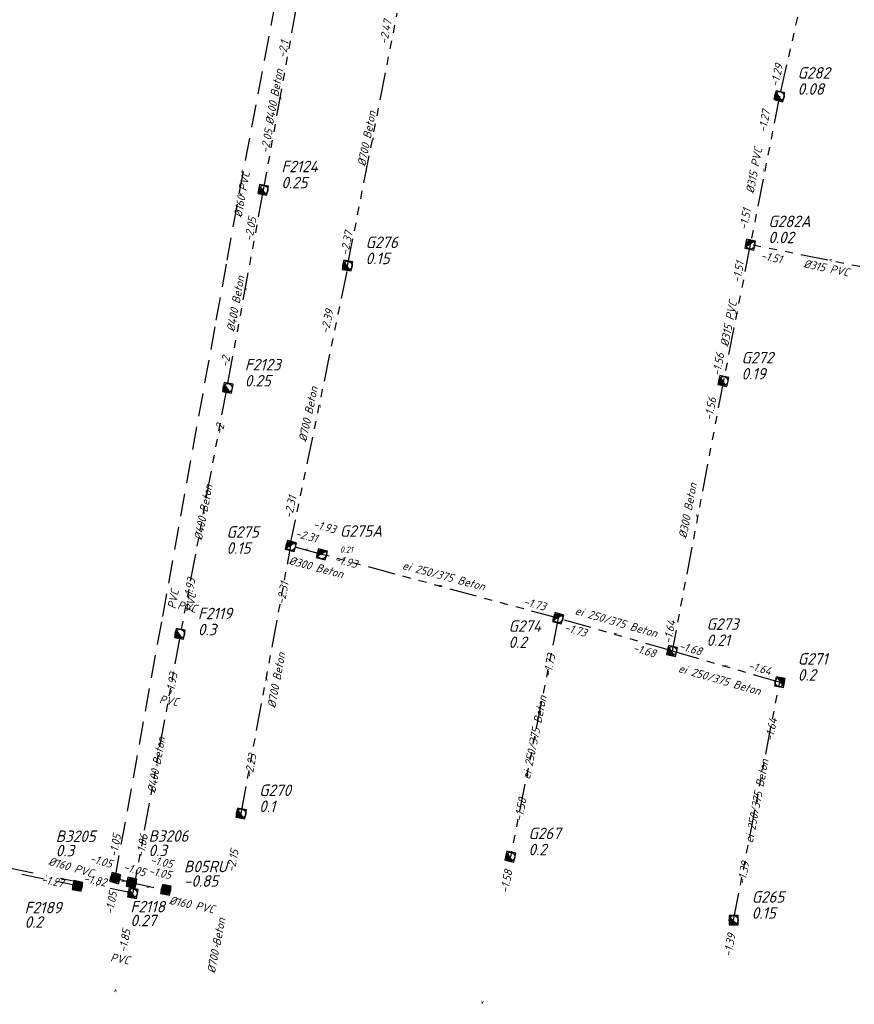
# Model space of a CAD drawing. Header units: metres. Extents: x 153906 to 154973, y 473035 to 474039.
# Tile 2 of 18: x 154173 to 154355, y 473040 to 473255. Entities that reach past the tile are written whole.
import ezdxf
from ezdxf.enums import TextEntityAlignment as Align

# ---------------------------------------------------------------- set-up
doc = ezdxf.new("R2010")
doc.units = ezdxf.units.M
for name, pattern in [('RI-GWA', [18.45, 6, -1.8, 1.75, -1.8, 1.75, -1.8, 1.75, -1.8]), ('RI-HWA', [7.4, 5, -2.4]), ('RI-VWA', [11, 5, -3, 0, -3])]:
    doc.linetypes.add(name, pattern=pattern)
doc.layers.get('0').update_dxf_attribs({"linetype": 'CONTINUOUS'})
for name, color, linetype, lineweight in [('R-OI-RI-BOB-T18', 6, 'CONTINUOUS', 18), ('R-OI-RI-GWA_PUTDEKSELHOOGTE-T25', 10, 'CONTINUOUS', 25), ('R-OI-RI-GWA_PUTNUMMER-T25', 10, 'CONTINUOUS', 25), ('R-OI-RI-GWA_RIOOLPUT_INSPECTIEPUT-S', 10, 'CONTINUOUS', 25), ('R-OI-RI-GWA_TRANSPORTLEIDING-G', 10, 'RI-GWA', 25), ('R-OI-RI-HWA_PUTDEKSELHOOGTE-T25', 150, 'CONTINUOUS', 25), ('R-OI-RI-HWA_PUTNUMMER-T25', 150, 'CONTINUOUS', 25), ('R-OI-RI-HWA_RIOOLPUT_INSPECTIEPUT-S', 150, 'CONTINUOUS', 25), ('R-OI-RI-HWA_TRANSPORTLEIDING-G', 150, 'RI-HWA', 25), ('R-OI-RI-STROOMRICHTING-G', 251, 'CONTINUOUS', 25), ('R-OI-RI-VWA_TRANSPORTLEIDING-G', 34, 'RI-VWA', 25)]:
    doc.layers.add(name, color=color, linetype=linetype, lineweight=lineweight)
doc.layers.add('R-OI-RI-DIAMETER_RIOOL-T18', color=6, linetype='CONTINUOUS')
doc.styles.add('NLCS-ISO-M500-T25', font='NLCS-ISO.ttf', dxfattribs={"height": 1.25})
doc.styles.add('NLCS-ISO-M750-T18_CURSIEF', font='NLCS-ISO.ttf', dxfattribs={"oblique": 15, "height": 1.35})
doc.styles.add('NLCS-ISO-M750-T25_CURSIEF', font='NLCS-ISO.ttf', dxfattribs={"oblique": 15, "height": 1.875})

# ---------------------------------------------------------------- blocks, each defined once
blk = doc.blocks.new('N-SRI-PUT_GWA-SO')
blk.add_hatch(color=256).paths.add_polyline_path([(1.41, 1.41, 0.664858), (-2, 0.02), (-2, -0.02, 0.196534), (-1.41, -1.41)])
at = {"lineweight": -3, "flags": 128}
blk.add_lwpolyline([(2, -2), (2, 2), (-2, 2), (-2, -2)], close=True, dxfattribs=at)
at = {"lineweight": -3}
blk.add_circle((0, 0), 2, dxfattribs=at)
blk = doc.blocks.new('N-SRI-PUT_HWA-SO')
h = blk.add_hatch(color=256)
h.dxf.hatch_style = 1
h.paths.add_polyline_path([(-2, 0, 1), (2, 0, 1)])
at = {"lineweight": -3, "flags": 128}
blk.add_lwpolyline([(-2, -2), (2, -2), (2, 2), (-2, 2)], close=True, dxfattribs=at)
at = {"lineweight": -3}
blk.add_circle((0, 0), 2, dxfattribs=at)

msp = doc.modelspace()

# ---------------------------------------------------------------- linework, layer by layer
at = {"layer": 'R-OI-RI-GWA_TRANSPORTLEIDING-G'}
for points in [[(154352.82, 473299.14, 0), (154339, 473238.32, 0)], [(154233.57, 473258.08, 0), (154226.32, 473217.9, 0)], [(154244.73, 473201.3, 0), (154255.56, 473256.43, 0)], [(154339, 473238.32, 0), (154332.62, 473205.93, 0)], [(154226.32, 473217.9, 0), (154218.34, 473174.67, 0)], [(154332.62, 473205.93, 0), (154326.76, 473176.19, 0)], [(154367.66, 473198.91, 0), (154332.62, 473205.93, 0)], [(154232.1, 473140.02, 0), (154244.92, 473201.37, 0)], [(154218.34, 473174.67, 0), (154208.1, 473120.38, 0)], [(154326.76, 473176.19, 0), (154315.56, 473117.28, 0)], [(154221.48, 473081.81, 0), (154232.34, 473140.19, 0)], [(154239.09, 473138.36, 0), (154232.34, 473140.19, 0)], [(154290.69, 473124.42, 0), (154239.09, 473138.36, 0)], [(154290.69, 473124.42, 0), (154280.26, 473072.39, 0)], [(154315.56, 473117.28, 0), (154290.69, 473124.42, 0)], [(154208.1, 473120.38, 0), (154197.82, 473064.43, 0)], [(154315.56, 473117.28, 0), (154339.05, 473110.48, 0)], [(154328.99, 473058.54, 0), (154339.05, 473110.48, 0)]]:
    msp.add_polyline3d(points, dxfattribs=at)
at = {"layer": 'R-OI-RI-HWA_TRANSPORTLEIDING-G'}
for points in [[(154194, 473067.74, 0), (154204.36, 473124.82, 0), (154216.07, 473189.45, 0), (154218.45, 473202.53, 0), (154221.08, 473217, 0), (154226.68, 473246.47, 0), (154231.03, 473269.72, 0), (154232.51, 473277.58, 0), (154233.43, 473282.29, 0), (154236.51, 473298.71, 0), (154239.15, 473312.56, 0), (154241.89, 473327.1, 0), (154244.79, 473342.33, 0), (154246.65, 473352.15, 0), (154249.24, 473365.95, 0)], [(154185.77, 473066.02, 0), (154134.12, 473076.58, 0)], [(154194, 473067.74, 0), (154197.56, 473066.73, 0)], [(154197.56, 473066.73, 0), (154205.06, 473065.16, 0)]]:
    msp.add_polyline3d(points, dxfattribs=at)
at = {"layer": 'R-OI-RI-VWA_TRANSPORTLEIDING-G'}
msp.add_polyline3d([(154197.82, 473064.43, 0), (154133.18, 473077.48, 0)], dxfattribs=at)

# ---------------------------------------------------------------- block references
at = {"layer": 'R-OI-RI-GWA_RIOOLPUT_INSPECTIEPUT-S'}
for p, xscale, yscale, zscale, rotation in [((154339, 473238.32), 0.5, 0.5, 0.5, 77.19886927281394), ((154226.32, 473217.9), 0.5, 0.5, 0.5, 79.76719176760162), ((154332.62, 473205.93), 0.5, 0.5, 0.5, 348.6809489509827), ((154244.7, 473201.35), 0.5, 0.5, 0.5, 79.90831858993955), ((154326.76, 473176.19), 0.4999999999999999, 0.4999999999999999, 0.4999999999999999, 77.91282624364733), ((154218.56, 473174.67), 0.5, 0.5, 0.5, 79.82807876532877), ((154232.34, 473140.19), 0.5, 0.5, 0.5, 344.8777012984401), ((154239.09, 473138.36), 0.4999999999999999, 0.4999999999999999, 0.4999999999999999, 344.8761325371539), ((154290.69, 473124.42), 0.5, 0.5, 0.5, 343.9816042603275), ((154208.1, 473121.01), 0.5, 0.5, 0.5, 79.19693516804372), ((154315.56, 473117.28), 0.5, 0.5, 0.5, 77.91282624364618), ((154339.05, 473110.48), 0.5, 0.5, 0.5, 259.0383916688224), ((154221.48, 473081.81), 0.5, 0.5, 0.5, 79.46172070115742), ((154280.26, 473072.39), 0.5, 0.5, 0.5, 78.66465732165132), ((154197.82, 473064.43), 0.4999999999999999, 0.4999999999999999, 0.4999999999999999, 79.58885183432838), ((154328.99, 473058.54), 0.5, 0.5, 0.5, 90)]:
    msp.add_blockref('N-SRI-PUT_GWA-SO', p, dxfattribs=dict(at, xscale=xscale, yscale=yscale, zscale=zscale, rotation=rotation))
at = {"layer": 'R-OI-RI-HWA_RIOOLPUT_INSPECTIEPUT-S', "xscale": 0.5, "yscale": 0.5, "zscale": 0.5}
for p, rotation in [((154185.77, 473066.02), 168.4498399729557), ((154194, 473067.74), 344.0013869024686), ((154197.56, 473066.73), 348.233846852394), ((154205.06, 473065.16), 168.2338468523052)]:
    msp.add_blockref('N-SRI-PUT_HWA-SO', p, dxfattribs=dict(at, rotation=rotation))

# ---------------------------------------------------------------- texts
at = {"layer": 'R-OI-RI-BOB-T18', "style": 'NLCS-ISO-M750-T18_CURSIEF', "oblique": 15}
for s, rotation, p in [('-2.47', 79.0682, (154254.38, 473254.78)), ('-2.1', 79.6411, (154231.87, 473250.21)), ('-1.51', 79.0682, (154332.78, 473213.59)), ('-2.05', 79.6411, (154224.86, 473211.75)), ('-1.51', 348.5408, (154339.37, 473201.81)), ('-2.39', 77.9223, (154241.66, 473191.57)), ('-1.56', 79.0682, (154326.98, 473182.11)), ('-2', 79.0682, (154217.84, 473166.62)), ('-2.31', 345.1031, (154237.9, 473140.91)), ('-1.93', 345.1031, (154246.56, 473135.31)), ('-2.31', 79.6411, (154231.86, 473132.15)), ('-1.73', 343.9572, (154296.63, 473120.3)), ('-1.64', 79.0682, (154316.35, 473123.78)), ('-1.68', 343.9572, (154321.78, 473116.25)), ('-1.73', 78.4952, (154290.1, 473116.38)), ('-1.93', 79.6411, (154207.64, 473112.33)), ('-1.64', 79.0682, (154338.51, 473102.44)), ('-1.05', 79.6411, (154195.28, 473077.11)), ('-2.15', 79.0682, (154220.97, 473073.76)), ('-1.05', 343.9572, (154193.07, 473069.9)), ('-1.05', 347.9679, (154206.04, 473067.47)), ('-1.82', 348.5408, (154191.88, 473065.87)), ('-1.85', 79.6411, (154197.37, 473056.38))]:
    msp.add_text(s, height=1.8, rotation=rotation, dxfattribs=at).set_placement(p, align=Align.RIGHT)
for s, rotation, p in [('-1.29', 77.3493, (154338.71, 473240.26)), ('-1.27', 79.0682, (154336.07, 473230.28)), ('-2.05', 79.6411, (154227.46, 473225.77)), ('-2.37', 79.0682, (154244.87, 473203.5)), ('-1.51', 79.0682, (154330.41, 473197.48)), ('-2', 79.6411, (154218.69, 473179.1)), ('-1.56', 79.0682, (154324.3, 473167.47)), ('-2.31', 77.9223, (154232.56, 473146.07)), ('-1.93', 345.1031, (154237.07, 473144.17)), ('-1.93', 79.0682, (154210.56, 473128.05)), ('-1.73', 345.1031, (154282.97, 473127.29)), ('-1.68', 343.9572, (154306.86, 473117.21)), ('-1.64', 343.9572, (154332.04, 473113.35)), ('-2.23', 79.6411, (154223.92, 473089.49)), ('-1.58', 78.4952, (154282.81, 473080.03)), ('-1.86', 79.6411, (154200.25, 473072.12)), ('-1.05', 347.9679, (154201.53, 473070.9)), ('-1.39', 79.0682, (154331.49, 473066.2)), ('-1.05', 343.9572, (154195.6, 473069.42)), ('-1.58', 79.0682, (154279.76, 473064.34)), ('-1.27', 348.5408, (154177.73, 473066.65)), ('-1.05', 79.6411, (154193.53, 473059.7)), ('-1.39', 79.0682, (154328.48, 473050.49))]:
    msp.add_text(s, height=1.8, rotation=rotation, dxfattribs=at).set_placement(p)
at = {"layer": 'R-OI-RI-DIAMETER_RIOOL-T18', "style": 'NLCS-ISO-M750-T18_CURSIEF', "oblique": 15}
for s, rotation, p in [('%%C400 Beton', 79.6411, (154228.68, 473238.17)), ('%%C700 Beton', 79.0682, (154248.88, 473229.05)), ('%%C315 PVC', 79.0682, (154333.44, 473222.12)), ('%%C160 PVC', 79.6411, (154221.62, 473216.85)), ('%%C315 PVC', 348.5408, (154349.24, 473200.85)), ('%%C400 Beton', 79.6411, (154220.25, 473193.03)), ('%%C315 PVC', 79.0682, (154327.89, 473188.67)), ('%%C700 Beton', 77.9223, (154236.12, 473168.95)), ('%%C400 Beton', 79.0682, (154213.22, 473147.53)), ('%%C300 Beton', 79.0682, (154318.97, 473147.88)), ('%%C300 Beton', 345.1031, (154237.86, 473135.55)), ('ei 250/375 Beton', 345.1031, (154265.73, 473133.66)), (' PVC', 79.6411, (154206.55, 473128.03)), (' PVC', 79.6411, (154210.35, 473127.35)), (' PVC', 346.822, (154209.16, 473127.05)), ('ei 250/375 Beton', 343.9572, (154303.38, 473123.63)), ('%%C700 Beton', 79.6411, (154229.17, 473110.89)), ('ei 250/375 Beton', 343.9572, (154325.94, 473111.03)), (' PVC', 350.2597, (154205.19, 473106.53)), ('ei 250/375 Beton', 78.4952, (154285.48, 473098.41)), ('%%C400 Beton', 79.6411, (154202.96, 473092.41)), ('ei 250/375 Beton', 79.0682, (154334.02, 473084.51)), ('%%C160 PVC', 343.9572, (154184.33, 473070.13)), ('%%C160 PVC', 347.9679, (154210.75, 473061.93)), ('%%C700 Beton', 79.0682, (154216.04, 473053)), (' PVC', 350.2597, (154194.51, 473050.2))]:
    msp.add_text(s, height=1.8, rotation=rotation, dxfattribs=at).set_placement(p, align=Align.MIDDLE_CENTER)
at = {"layer": 'R-OI-RI-GWA_PUTDEKSELHOOGTE-T25', "style": 'NLCS-ISO-M750-T25_CURSIEF', "oblique": 15}
for s, height, p in [('0.08', 2.5, (154342.95, 473238.64)), ('0.25', 2.5, (154230.27, 473218.22)), ('0.02', 2.5, (154336.57, 473206.25)), ('0.15', 2.5, (154248.65, 473201.67)), ('0.19', 2.5, (154330.71, 473176.51)), ('0.25', 2.5, (154222.29, 473174.99)), ('0.15', 2.5, (154218.29, 473138.49)), ('0.21', 1.35, (154243.04, 473138.69)), ('0.3', 2.5, (154212.05, 473120.7)), ('0.21', 2.5, (154323.07, 473118.38)), ('0.2', 2.5, (154279.86, 473117.94)), ('0.2', 2.5, (154343, 473110.8)), ('0.1', 2.5, (154225.42, 473082.13)), ('0.2', 2.5, (154284.21, 473072.71)), ('0.15', 2.5, (154332.94, 473058.86)), ('0.27', 2.5, (154197.32, 473057.23))]:
    msp.add_text(s, height=height, dxfattribs=at).set_placement(p)
at = {"layer": 'R-OI-RI-GWA_PUTNUMMER-T25', "style": 'NLCS-ISO-M750-T25_CURSIEF', "oblique": 15}
for s, p in [('G282', (154342.95, 473242.16)), ('F2124', (154230.27, 473221.73)), ('G282A', (154336.57, 473209.76)), ('G276', (154248.65, 473205.19)), ('F2123', (154222.29, 473178.5)), ('G272', (154330.71, 473180.02)), ('G275', (154218.29, 473142)), ('G275A', (154243.04, 473142.2)), ('F2119', (154212.05, 473124.21)), ('G274', (154279.86, 473121.46)), ('G273', (154323.07, 473121.89)), ('G271', (154343, 473114.31)), ('G270', (154225.42, 473085.64)), ('G267', (154284.21, 473076.22)), ('G265', (154332.94, 473062.37)), ('F2118', (154197.32, 473060.25))]:
    msp.add_text(s, height=2.5, dxfattribs=at).set_placement(p)
at = {"layer": 'R-OI-RI-HWA_PUTDEKSELHOOGTE-T25', "style": 'NLCS-ISO-M750-T25_CURSIEF', "oblique": 15}
for s, p in [('0.3', (154181.02, 473072.47)), ('0.3', (154201.27, 473072.51)), ('-0.85', (154209, 473065.85)), ('0.2', (154174.22, 473056.89))]:
    msp.add_text(s, height=2.5, dxfattribs=at).set_placement(p)
at = {"layer": 'R-OI-RI-HWA_PUTNUMMER-T25', "style": 'NLCS-ISO-M750-T25_CURSIEF', "oblique": 15}
for s, p in [('B3205', (154181.02, 473075.61)), ('B3206', (154201.27, 473075.66)), ('B05RU', (154209, 473069)), ('F2189', (154174.22, 473060.04))]:
    msp.add_text(s, height=2.5, dxfattribs=at).set_placement(p)
at = {"layer": 'R-OI-RI-STROOMRICHTING-G', "style": 'NLCS-ISO-M500-T25'}
for rotation, p in [(79.6411, (154229.95, 473237.99)), (79.0682, (154250.13, 473229.02)), (258.9769, (154335.81, 473222.12)), (259.5499, (154221.62, 473216.85)), (168.4496, (154350.14, 473202.42)), (79.6411, (154222.33, 473196.28)), (258.9769, (154329.69, 473191.06)), (78.4952, (154238.52, 473170.77)), (79.0682, (154213.22, 473147.53)), (258.9769, (154321.16, 473146.73)), (165.0118, (154235.71, 473139.28)), (165.0118, (154264.89, 473131.39)), (163.8659, (154303.12, 473120.85)), (163.8659, (154327.3, 473113.88)), (79.6411, (154226.91, 473111)), (78.4952, (154285.48, 473098.41)), (79.6411, (154202.96, 473092.41)), (79.0682, (154334.02, 473084.51)), (343.9572, (154195.78, 473067.24)), (347.9679, (154201.31, 473065.95)), (79.0682, (154216.04, 473053)), (79.6411, (154193.94, 473043.21)), (259.5499, (154274.27, 473040.6))]:
    msp.add_text('>', height=1.25, rotation=rotation, dxfattribs=at).set_placement(p, align=Align.MIDDLE_CENTER)

doc.saveas('drawing.dxf')
